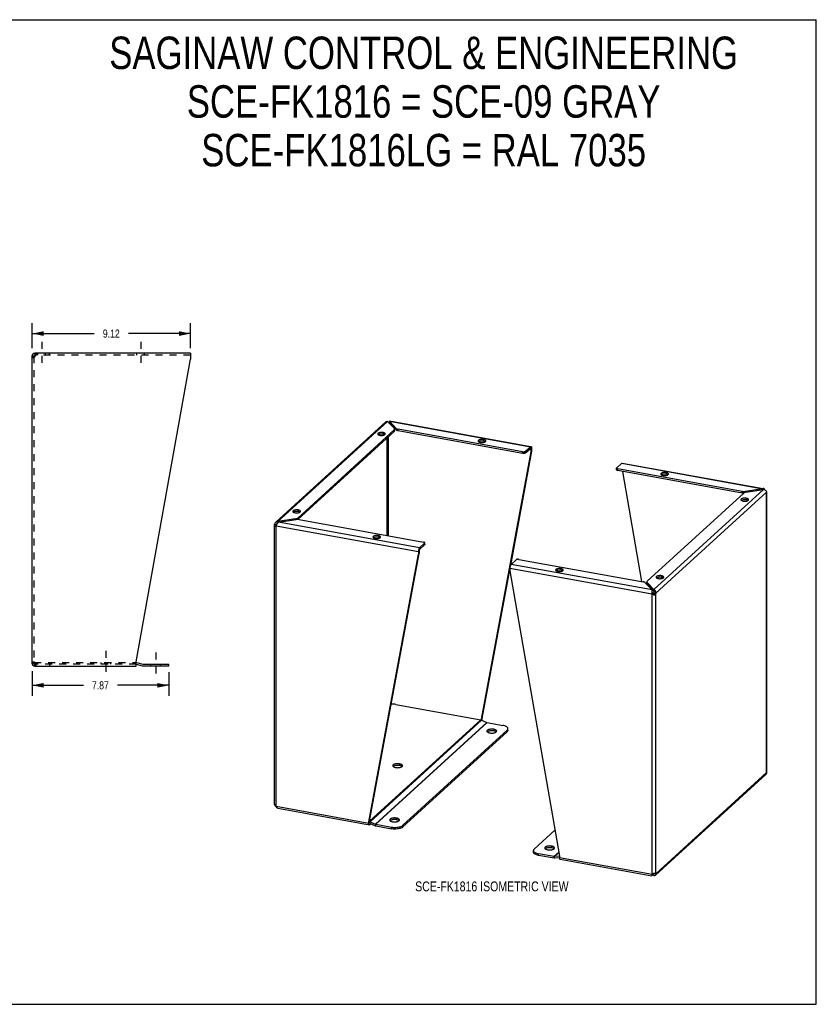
# Model space of a CAD drawing. Header units: inches. Extents: x 0 to 73.3, y 0 to 56.7.
# Tile 2 of 2: x 27.5 to 73.3, y 0 to 56.7. Entities that reach past the tile are written whole.
import ezdxf

# ---------------------------------------------------------------- set-up
doc = ezdxf.new("R2010")
doc.units = ezdxf.units.IN
doc.header["$LTSCALE"] = 4.033333
doc.header["$MEASUREMENT"] = 0
doc.linetypes.add('DASHED', pattern=[0.2, 0.1, -0.1])
doc.linetypes.add('HIDDEN', pattern=[0.2, 0.1, -0.1])
doc.layers.get('0').update_dxf_attribs({"linetype": 'CONTINUOUS'})
doc.layers.add('DEFAULT_2', color=8, linetype='HIDDEN')
doc.layers.add('DIMENSIONS', color=7, linetype='CONTINUOUS')
doc.styles.get("Standard").update_dxf_attribs({"font": 'txt', "width": 0.8})
doc.dimstyles.new('DIMSTYLE_1', dxfattribs={"dimtxt": 0.466667, "dimasz": 0.666667, "dimexe": 0.09, "dimexo": 0.07, "dimgap": 0.035, "dimtad": 0, "dimtih": 1, "dimtoh": 1, "dimzin": 4, "dimdsep": 46, "dimtxsty": 'Standard', "dimblk": '_FILLED', "dimblk1": '_FILLED', "dimblk2": '_FILLED', "dimcen": 0.09, "dimadec": 0, "dimazin": 0, "dimtfac": 1, "dimtofl": 0, "dimtmove": 0, "dimatfit": 3, "dimldrblk": '_FILLED', "dimfxl": 1, "dimtolj": 1, "dimtzin": 4, "dimarcsym": 0})

# ---------------------------------------------------------------- blocks, each defined once
blk = doc.blocks.new('_FILLED')
at = {"color": 0, "linetype": 'ByBlock'}
blk.add_solid([(0, 0), (-1, 0.2), (-1, -0.2)], dxfattribs=at)
blk = doc.blocks.new('*D3')
at = {"layer": 'DIMENSIONS', "color": 2, "linetype": 'Continuous'}
for p, q in [((28.219, 37.768), (28.219, 39.202)), ((37.342, 37.768), (37.342, 39.202)), ((28.219, 38.602), (31.8, 38.602)), ((37.342, 38.602), (33.76, 38.602))]:
    blk.add_line(p, q, dxfattribs=at)
at = {"layer": 'DIMENSIONS', "color": 2, "linetype": 'Continuous', "xscale": 0.6666666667, "yscale": 0.6666666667, "zscale": 0.6666666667, "rotation": 180}
blk.add_blockref('_FILLED', (28.219, 38.602), dxfattribs=at)
at = {"layer": 'DIMENSIONS', "color": 2, "linetype": 'Continuous', "xscale": 0.6666666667, "yscale": 0.6666666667, "zscale": 0.6666666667}
blk.add_blockref('_FILLED', (37.342, 38.602), dxfattribs=at)
at = {"layer": 'DIMENSIONS', "color": 2, "linetype": 'Continuous', "insert": (32.78, 38.836), "char_height": 0.4667, "width": 1.49333, "attachment_point": 2, "line_spacing_factor": 0.9}
blk.add_mtext('9.12', dxfattribs=at)
blk = doc.blocks.new('*D4')
at = {"layer": 'DIMENSIONS', "color": 2, "linetype": 'Continuous'}
for p, q in [((28.219, 19.168), (28.219, 17.759)), ((36.087, 19.108), (36.087, 17.759)), ((28.219, 18.359), (31.173, 18.359)), ((36.087, 18.359), (33.133, 18.359))]:
    blk.add_line(p, q, dxfattribs=at)
at = {"layer": 'DIMENSIONS', "color": 2, "linetype": 'Continuous', "xscale": 0.6666666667, "yscale": 0.6666666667, "zscale": 0.6666666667, "rotation": 180}
blk.add_blockref('_FILLED', (28.219, 18.359), dxfattribs=at)
at = {"layer": 'DIMENSIONS', "color": 2, "linetype": 'Continuous', "xscale": 0.6666666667, "yscale": 0.6666666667, "zscale": 0.6666666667}
blk.add_blockref('_FILLED', (36.087, 18.359), dxfattribs=at)
at = {"layer": 'DIMENSIONS', "color": 2, "linetype": 'Continuous', "insert": (32.153, 18.592), "char_height": 0.4667, "width": 1.49333, "attachment_point": 2, "line_spacing_factor": 0.9}
blk.add_mtext('7.87', dxfattribs=at)

msp = doc.modelspace()

# ---------------------------------------------------------------- linework, layer by layer
at = {"color": 7, "linetype": 'Continuous'}
for p, q in [((0, 56.667), (73.333, 56.667)), ((73.333, 0), (73.333, 56.667)), ((28.385, 37.468), (28.385, 37.364)), ((28.219, 37.302), (28.323, 37.302)), ((28.404, 37.364), (28.385, 37.364)), ((48.755, 33.478), (48.753, 33.474)), ((48.775, 33.561), (48.775, 33.466)), ((49.165, 33.053), (48.775, 33.466)), ((48.808, 33.431), (48.777, 33.437)), ((49.06, 32.969), (43.515, 27.904)), ((48.41, 32.908), (48.41, 32.813)), ((49.06, 32.969), (49.06, 33.064)), ((49.079, 33.005), (49.079, 33.064)), ((49.165, 33.053), (49.165, 33.148)), ((49.281, 33.004), (49.281, 33.099)), ((56.435, 31.708), (49.281, 33.004)), ((48.193, 32.804), (48.164, 32.794)), ((48.226, 32.812), (48.193, 32.804)), ((48.506, 32.779), (48.498, 32.784)), ((48.648, 26.98), (48.648, 32.593)), ((48.731, 26.965), (48.731, 32.669)), ((53.973, 32.397), (53.945, 32.387)), ((54.006, 32.405), (53.973, 32.397)), ((54.191, 32.502), (54.191, 32.407)), ((54.286, 32.373), (54.279, 32.378)), ((56.913, 31.804), (54.06, 16.415)), ((56.435, 31.708), (56.435, 31.803)), ((56.6, 31.734), (56.888, 31.997)), ((56.6, 31.734), (56.6, 31.829)), ((56.913, 31.963), (56.861, 31.973)), ((56.888, 31.997), (56.888, 32.092)), ((56.913, 31.963), (56.956, 32.002)), ((56.913, 31.974), (56.913, 31.963)), ((56.913, 31.963), (56.913, 31.804)), ((56.956, 31.843), (56.913, 31.804)), ((61.845, 30.761), (61.845, 30.856)), ((61.919, 30.715), (61.919, 30.81)), ((69.073, 29.419), (61.919, 30.715)), ((63.303, 24.326), (62.202, 30.664)), ((64.479, 30.495), (64.45, 30.485)), ((64.512, 30.503), (64.479, 30.495)), ((64.697, 30.599), (64.697, 30.504)), ((64.792, 30.47), (64.785, 30.475)), ((69.073, 29.419), (69.073, 29.514)), ((69.241, 29.464), (69.241, 29.513)), ((70.257, 29.671), (70.257, 29.624)), ((69.09, 29.02), (69.061, 29.009)), ((69.1, 29.415), (69.073, 29.419)), ((69.123, 29.028), (69.09, 29.02)), ((69.308, 29.124), (69.308, 29.029)), ((69.403, 28.995), (69.396, 29)), ((43.312, 28.345), (43.283, 28.335)), ((43.345, 28.353), (43.312, 28.345)), ((43.53, 28.449), (43.53, 28.354)), ((42.364, 27.781), (42.364, 27.712)), ((43.379, 27.892), (43.379, 27.939)), ((43.502, 27.904), (43.502, 27.986)), ((43.625, 28.32), (43.617, 28.325)), ((42.181, 27.628), (42.276, 27.611)), ((42.231, 27.524), (42.215, 27.517)), ((42.273, 27.595), (42.276, 27.611)), ((42.311, 27.642), (42.276, 27.611)), ((47.923, 26.87), (47.894, 26.86)), ((47.956, 26.878), (47.923, 26.87)), ((48.141, 26.974), (48.141, 26.879)), ((48.236, 26.845), (48.229, 26.85)), ((50.49, 26.095), (50.448, 26.057)), ((50.49, 26.095), (50.49, 25.936)), ((50.804, 26.439), (50.515, 26.176)), ((50.515, 26.176), (50.515, 26.271)), ((50.804, 26.439), (50.804, 26.534)), ((50.814, 26.46), (50.814, 26.534)), ((47.637, 10.548), (50.49, 25.936)), ((50.448, 25.898), (50.49, 25.936)), ((58.429, 24.968), (58.4, 24.957)), ((58.462, 24.976), (58.429, 24.968)), ((58.646, 25.072), (58.646, 24.977)), ((58.742, 24.943), (58.734, 24.948)), ((64.209, 24.561), (64.181, 24.551)), ((64.242, 24.569), (64.209, 24.561)), ((64.427, 24.665), (64.427, 24.57)), ((64.522, 24.536), (64.515, 24.541)), ((63.581, 24.215), (63.581, 24.278)), ((63.595, 24.183), (63.595, 24.278)), ((63.985, 23.77), (63.595, 24.183)), ((63.884, 23.85), (63.884, 23.797)), ((63.985, 23.865), (63.985, 23.77)), ((63.886, 23.623), (63.929, 23.662)), ((63.971, 23.595), (63.96, 23.61)), ((63.976, 23.587), (63.971, 23.595)), ((63.984, 23.6), (63.976, 23.586)), ((63.984, 23.578), (63.976, 23.587)), ((64.014, 23.547), (63.984, 23.578)), ((64.003, 23.644), (63.997, 23.629)), ((64.011, 23.675), (64.106, 23.657)), ((28.323, 19.635), (28.219, 19.635)), ((28.345, 19.587), (28.345, 19.66)), ((28.385, 19.572), (28.404, 19.572)), ((28.385, 19.468), (28.385, 19.572)), ((34.219, 19.567), (34.558, 19.476)), ((34.601, 19.471), (36.087, 19.471)), ((36.087, 19.471), (36.087, 19.575)), ((48.893, 17.276), (48.885, 17.277)), ((54.102, 16.454), (54.06, 16.415)), ((54.06, 16.415), (54.06, 16.365)), ((54.079, 16.357), (54.102, 16.379)), ((49.556, 10.207), (55.555, 15.688)), ((54.429, 15.687), (54.411, 15.674)), ((54.781, 15.826), (54.781, 15.731)), ((54.922, 15.674), (54.921, 15.675)), ((55.555, 15.688), (55.555, 15.783)), ((55.598, 15.771), (55.598, 15.866)), ((49.013, 13.699), (48.995, 13.686)), ((49.365, 13.838), (49.365, 13.743)), ((49.507, 13.686), (49.506, 13.687)), ((42.189, 11.487), (42.181, 11.488)), ((47.595, 10.509), (47.637, 10.548)), ((47.637, 10.472), (47.595, 10.434)), ((47.637, 10.472), (47.637, 10.548)), ((47.637, 10.462), (47.637, 10.472)), ((47.642, 10.443), (47.661, 10.51)), ((47.644, 10.419), (47.955, 10.28)), ((47.662, 10.411), (47.662, 10.344)), ((47.955, 10.28), (47.98, 10.367)), ((47.995, 10.267), (47.995, 10.362)), ((47.995, 10.267), (48.896, 10.104)), ((48.836, 10.578), (48.818, 10.565)), ((49.188, 10.717), (49.188, 10.622)), ((49.33, 10.565), (49.329, 10.566)), ((49.556, 10.207), (49.556, 10.302)), ((48.896, 10.104), (48.896, 10.199)), ((58.107, 9.101), (58.107, 9.006)), ((57.061, 8.758), (57.061, 8.853)), ((57.358, 8.572), (57.358, 8.667)), ((58.259, 8.409), (57.358, 8.572)), ((57.755, 8.963), (57.737, 8.949)), ((58.248, 8.949), (58.247, 8.95)), ((58.259, 8.409), (58.259, 8.504)), ((58.298, 8.407), (58.273, 8.503)), ((58.559, 8.429), (58.298, 8.407)), ((63.884, 7.406), (63.884, 7.458)), ((63.973, 7.529), (63.985, 7.517)), ((64.008, 7.538), (63.985, 7.517)), ((63.985, 7.422), (63.985, 7.517)), ((64.004, 7.551), (64.007, 7.545)), ((64.007, 7.545), (64.013, 7.529)), ((64.106, 7.518), (64.011, 7.535)), ((0, 0), (73.333, 0))]:
    msp.add_line(p, q, dxfattribs=at)
at = {"color": 2, "linetype": 'DASHED'}
for p, q in [((28.781, 38.135), (28.781, 36.697)), ((34.469, 38.135), (34.469, 36.697)), ((32.47, 20.343), (32.47, 18.905)), ((35.337, 20.241), (35.337, 18.804))]:
    msp.add_line(p, q, dxfattribs=at)
at = {"color": 3, "linetype": 'Continuous'}
for p, q in [((37.342, 37.468), (28.385, 37.468)), ((37.342, 37.468), (37.342, 37.128)), ((28.219, 19.635), (28.219, 37.302)), ((28.284, 37.233), (28.267, 37.219)), ((28.302, 37.247), (28.284, 37.233)), ((28.363, 37.288), (28.342, 37.274)), ((28.385, 37.302), (28.363, 37.288)), ((28.385, 37.302), (28.393, 37.328)), ((34.219, 19.717), (37.342, 37.128)), ((42.252, 27.751), (48.579, 33.531)), ((42.364, 27.781), (48.674, 33.546)), ((48.674, 33.546), (49.064, 33.133)), ((48.745, 33.47), (48.753, 33.474)), ((48.775, 33.561), (48.779, 33.57)), ((49.165, 33.148), (48.775, 33.561)), ((48.775, 33.561), (56.888, 32.092)), ((48.785, 33.577), (56.891, 32.109)), ((49.06, 33.064), (43.502, 27.986)), ((56.435, 31.803), (49.281, 33.099)), ((48.125, 32.788), (48.145, 32.775)), ((48.417, 32.747), (48.45, 32.755)), ((48.45, 32.755), (48.479, 32.765)), ((53.905, 32.381), (53.925, 32.368)), ((54.198, 32.34), (54.23, 32.348)), ((54.23, 32.348), (54.259, 32.358)), ((56.956, 31.843), (55.735, 25.261)), ((56.6, 31.829), (56.888, 32.092)), ((56.955, 32.025), (56.956, 32.002)), ((56.956, 32.002), (56.956, 31.843)), ((61.856, 30.877), (62.144, 31.14)), ((69.073, 29.514), (61.919, 30.81)), ((62.144, 31.14), (70.257, 29.671)), ((62.174, 31.152), (70.286, 29.683)), ((64.411, 30.479), (64.431, 30.465)), ((64.704, 30.438), (64.736, 30.446)), ((64.736, 30.446), (64.765, 30.456)), ((70.295, 29.63), (63.985, 23.865)), ((64.106, 23.657), (70.478, 29.479)), ((70.257, 29.671), (69.241, 29.513)), ((69.28, 29.472), (70.295, 29.63)), ((70.478, 13.339), (70.478, 29.479)), ((70.486, 29.475), (70.478, 29.479)), ((63.6, 24.347), (69.158, 29.424)), ((69.022, 29.004), (69.042, 28.99)), ((69.315, 28.963), (69.347, 28.971)), ((69.347, 28.971), (69.376, 28.981)), ((70.48, 29.46), (70.482, 29.455)), ((70.493, 13.407), (70.493, 29.466)), ((43.379, 27.939), (42.364, 27.781)), ((42.403, 27.74), (43.418, 27.898)), ((43.244, 28.329), (43.264, 28.316)), ((43.536, 28.288), (43.569, 28.296)), ((43.569, 28.296), (43.598, 28.306)), ((43.586, 27.897), (50.74, 26.601)), ((42.167, 11.501), (42.167, 27.501)), ((42.228, 27.523), (42.198, 27.51)), ((42.265, 11.399), (42.265, 27.538)), ((42.265, 27.538), (50.448, 26.057)), ((50.515, 26.271), (42.403, 27.74)), ((47.855, 26.854), (47.875, 26.841)), ((48.148, 26.813), (48.18, 26.821)), ((48.18, 26.821), (48.209, 26.831)), ((50.804, 26.534), (50.515, 26.271)), ((47.595, 10.509), (50.448, 25.898)), ((50.448, 26.057), (50.448, 25.898)), ((56.06, 25.582), (55.772, 25.319)), ((56.225, 25.608), (63.379, 24.312)), ((55.704, 25.092), (54.102, 16.454)), ((55.704, 25.105), (55.704, 24.946)), ((55.704, 25.105), (63.886, 23.623)), ((55.704, 24.946), (58.557, 8.524)), ((63.884, 23.85), (55.772, 25.319)), ((58.361, 24.952), (58.381, 24.938)), ((58.653, 24.911), (58.686, 24.919)), ((58.686, 24.919), (58.715, 24.929)), ((64.141, 24.545), (64.161, 24.532)), ((64.434, 24.504), (64.467, 24.512)), ((64.467, 24.512), (64.495, 24.522)), ((63.495, 24.263), (63.884, 23.85)), ((63.985, 23.865), (63.595, 24.278)), ((63.872, 23.779), (63.871, 23.755)), ((63.886, 7.483), (63.886, 23.623)), ((63.907, 23.607), (63.886, 23.623)), ((63.928, 23.593), (63.907, 23.607)), ((63.95, 23.58), (63.928, 23.593)), ((64.033, 23.563), (64.014, 23.547)), ((64.106, 7.518), (64.106, 23.657)), ((28.267, 19.717), (28.284, 19.703)), ((28.284, 19.703), (28.302, 19.689)), ((28.342, 19.662), (28.363, 19.648)), ((28.363, 19.648), (28.385, 19.635)), ((28.393, 19.608), (28.385, 19.635)), ((28.385, 19.468), (34.219, 19.468)), ((34.219, 19.468), (34.219, 19.717)), ((34.236, 19.67), (34.585, 19.577)), ((34.601, 19.575), (36.087, 19.575)), ((49.143, 17.259), (54.028, 16.375)), ((54.102, 16.454), (54.102, 16.379)), ((47.637, 10.536), (54.028, 16.375)), ((47.661, 10.51), (54.067, 16.362)), ((47.98, 10.367), (54.386, 16.219)), ((47.995, 10.362), (54.401, 16.215)), ((54.067, 16.362), (54.386, 16.219)), ((54.102, 16.379), (54.101, 16.354)), ((54.101, 16.354), (54.101, 16.347)), ((54.401, 16.215), (55.302, 16.051)), ((49.556, 10.302), (55.555, 15.783)), ((64.081, 7.436), (70.424, 13.231)), ((64.106, 7.518), (70.478, 13.339)), ((42.181, 11.488), (42.186, 11.467)), ((42.198, 11.471), (42.212, 11.452)), ((42.265, 11.399), (47.595, 10.434)), ((42.353, 11.288), (47.633, 10.332)), ((47.595, 10.434), (47.595, 10.509)), ((47.661, 10.51), (47.98, 10.367)), ((47.712, 10.389), (47.662, 10.344)), ((47.995, 10.362), (48.896, 10.199)), ((58.296, 10.024), (57.104, 8.935)), ((58.259, 8.504), (57.358, 8.667)), ((58.519, 8.742), (58.259, 8.504)), ((58.521, 8.729), (58.273, 8.503)), ((58.557, 8.527), (58.273, 8.503)), ((58.557, 8.524), (58.557, 8.449)), ((58.557, 8.449), (63.886, 7.483)), ((58.595, 8.347), (63.875, 7.39)), ((63.886, 7.483), (63.88, 7.462)), ((63.886, 7.483), (63.907, 7.493)), ((63.914, 7.497), (63.985, 7.422)), ((63.95, 7.515), (63.971, 7.528)), ((63.971, 7.528), (63.993, 7.542)), ((63.993, 7.542), (64.014, 7.557)), ((64.014, 7.557), (64.033, 7.548)), ((64.033, 7.548), (64.052, 7.541)), ((64.052, 7.541), (64.083, 7.528))]:
    msp.add_line(p, q, dxfattribs=at)
for points in [[(28.393, 37.328), (28.4, 37.353), (28.408, 37.377), (28.416, 37.399), (28.423, 37.419)], [(28.423, 37.419), (28.431, 37.436), (28.438, 37.45), (28.446, 37.46)], [(28.446, 37.46), (28.454, 37.466), (28.461, 37.468)], [(28.267, 37.219), (28.253, 37.233), (28.241, 37.247), (28.231, 37.26), (28.224, 37.274), (28.22, 37.288), (28.219, 37.302)], [(28.342, 37.274), (28.321, 37.26), (28.302, 37.247)], [(48.579, 33.531), (48.582, 33.535), (48.597, 33.544), (48.615, 33.55), (48.634, 33.552), (48.654, 33.551), (48.674, 33.546)], [(48.779, 33.57), (48.782, 33.575), (48.785, 33.577)], [(48.41, 32.908), (48.374, 32.913), (48.337, 32.916), (48.299, 32.915), (48.261, 32.913), (48.226, 32.907), (48.193, 32.899), (48.164, 32.889), (48.14, 32.877), (48.122, 32.863), (48.109, 32.849), (48.103, 32.833), (48.103, 32.827)], [(48.54, 32.827), (48.539, 32.836), (48.532, 32.852), (48.518, 32.866), (48.498, 32.879), (48.473, 32.891), (48.444, 32.901), (48.41, 32.908)], [(49.06, 33.064), (49.07, 33.075), (49.076, 33.086), (49.079, 33.098), (49.079, 33.1)], [(49.079, 33.1), (49.078, 33.11), (49.073, 33.121), (49.064, 33.133)], [(49.165, 33.148), (49.177, 33.138), (49.192, 33.128), (49.211, 33.119), (49.232, 33.111), (49.255, 33.104), (49.281, 33.099)], [(48.103, 32.827), (48.104, 32.818), (48.111, 32.803), (48.125, 32.788)], [(48.145, 32.775), (48.169, 32.763), (48.199, 32.753), (48.232, 32.746)], [(48.232, 32.746), (48.269, 32.741), (48.306, 32.738), (48.344, 32.739), (48.382, 32.741), (48.417, 32.747)], [(48.479, 32.765), (48.503, 32.777), (48.521, 32.791)], [(48.521, 32.791), (48.534, 32.805), (48.54, 32.821), (48.54, 32.827)], [(54.191, 32.502), (54.154, 32.507), (54.117, 32.509), (54.079, 32.509), (54.042, 32.506), (54.006, 32.5), (53.973, 32.492), (53.945, 32.482), (53.921, 32.47), (53.902, 32.456), (53.89, 32.442), (53.884, 32.426), (53.883, 32.42)], [(53.883, 32.42), (53.884, 32.411), (53.892, 32.396), (53.905, 32.381)], [(53.925, 32.368), (53.95, 32.356), (53.979, 32.347), (54.013, 32.339)], [(54.013, 32.339), (54.05, 32.334), (54.087, 32.331), (54.125, 32.332), (54.162, 32.335), (54.198, 32.34)], [(54.321, 32.42), (54.319, 32.43), (54.312, 32.445), (54.299, 32.459), (54.279, 32.473), (54.254, 32.484), (54.225, 32.494), (54.191, 32.502)], [(54.259, 32.358), (54.283, 32.37), (54.302, 32.384)], [(54.302, 32.384), (54.314, 32.399), (54.32, 32.414), (54.321, 32.42)], [(56.435, 31.803), (56.458, 31.8), (56.482, 31.799), (56.507, 31.799), (56.53, 31.802), (56.552, 31.807), (56.571, 31.813), (56.587, 31.82), (56.6, 31.829)], [(56.888, 32.092), (56.899, 32.1), (56.909, 32.104), (56.917, 32.104)], [(56.917, 32.104), (56.919, 32.104), (56.928, 32.099), (56.936, 32.091), (56.943, 32.079), (56.948, 32.064), (56.952, 32.046), (56.955, 32.025)], [(61.856, 30.877), (61.848, 30.867), (61.845, 30.858), (61.845, 30.856)], [(61.845, 30.856), (61.847, 30.848), (61.853, 30.838), (61.864, 30.829), (61.879, 30.821), (61.897, 30.815), (61.919, 30.81)], [(62.144, 31.14), (62.155, 31.148), (62.165, 31.152), (62.174, 31.152)], [(64.697, 30.599), (64.66, 30.604), (64.623, 30.607), (64.585, 30.606), (64.547, 30.603), (64.512, 30.598), (64.479, 30.59), (64.45, 30.58), (64.426, 30.568), (64.408, 30.554), (64.395, 30.539), (64.39, 30.524), (64.389, 30.518)], [(64.389, 30.518), (64.39, 30.508), (64.397, 30.493), (64.411, 30.479)], [(64.431, 30.465), (64.456, 30.454), (64.485, 30.444), (64.519, 30.436)], [(64.519, 30.436), (64.555, 30.431), (64.592, 30.429), (64.631, 30.429), (64.668, 30.432), (64.704, 30.438)], [(64.826, 30.518), (64.825, 30.527), (64.818, 30.542), (64.804, 30.557), (64.785, 30.57), (64.76, 30.582), (64.73, 30.591), (64.697, 30.599)], [(64.765, 30.456), (64.789, 30.468), (64.807, 30.482)], [(64.807, 30.482), (64.82, 30.496), (64.826, 30.512), (64.826, 30.518)], [(69.073, 29.514), (69.1, 29.51), (69.128, 29.508), (69.157, 29.507), (69.185, 29.507), (69.214, 29.509), (69.241, 29.513)], [(69.28, 29.472), (69.254, 29.467), (69.229, 29.46), (69.207, 29.453), (69.188, 29.444), (69.171, 29.435), (69.158, 29.424)], [(70.306, 29.679), (70.292, 29.68), (70.274, 29.678), (70.257, 29.671)], [(70.295, 29.63), (70.322, 29.627), (70.349, 29.62), (70.374, 29.61), (70.397, 29.596), (70.418, 29.58), (70.437, 29.562), (70.453, 29.542), (70.465, 29.522), (70.473, 29.5), (70.478, 29.479)], [(70.324, 29.673), (70.308, 29.679), (70.306, 29.679)], [(70.353, 29.651), (70.339, 29.664), (70.324, 29.673)], [(70.381, 29.606), (70.377, 29.615), (70.366, 29.634), (70.353, 29.651)], [(70.493, 29.466), (70.493, 29.467), (70.491, 29.471), (70.486, 29.475)], [(69.308, 29.124), (69.271, 29.129), (69.234, 29.131), (69.196, 29.131), (69.158, 29.128), (69.123, 29.123), (69.09, 29.115), (69.061, 29.104), (69.037, 29.092), (69.019, 29.079), (69.007, 29.064), (69.001, 29.049), (69, 29.043)], [(69, 29.043), (69.001, 29.033), (69.009, 29.018), (69.022, 29.004)], [(69.042, 28.99), (69.067, 28.979), (69.096, 28.969), (69.13, 28.961)], [(69.13, 28.961), (69.166, 28.956), (69.204, 28.954), (69.242, 28.954), (69.279, 28.957), (69.315, 28.963)], [(69.437, 29.043), (69.436, 29.052), (69.429, 29.067), (69.415, 29.082), (69.396, 29.095), (69.371, 29.107), (69.342, 29.116), (69.308, 29.124)], [(69.376, 28.981), (69.4, 28.993), (69.419, 29.007)], [(69.419, 29.007), (69.431, 29.021), (69.437, 29.036), (69.437, 29.043)], [(43.53, 28.449), (43.493, 28.454), (43.456, 28.457), (43.418, 28.457), (43.38, 28.454), (43.345, 28.448), (43.312, 28.44), (43.283, 28.43), (43.259, 28.418), (43.241, 28.404), (43.228, 28.39), (43.222, 28.374), (43.222, 28.368)], [(43.222, 28.368), (43.223, 28.359), (43.23, 28.344), (43.244, 28.329)], [(43.659, 28.368), (43.658, 28.377), (43.651, 28.393), (43.637, 28.407), (43.617, 28.42), (43.593, 28.432), (43.563, 28.442), (43.53, 28.449)], [(43.64, 28.332), (43.653, 28.347), (43.659, 28.362), (43.659, 28.368)], [(42.364, 27.781), (42.337, 27.78), (42.311, 27.776), (42.286, 27.768), (42.262, 27.756), (42.241, 27.741), (42.235, 27.737)], [(43.264, 28.316), (43.289, 28.304), (43.318, 28.295), (43.352, 28.287)], [(43.352, 28.287), (43.388, 28.282), (43.425, 28.279), (43.463, 28.28), (43.501, 28.283), (43.536, 28.288)], [(43.379, 27.939), (43.406, 27.944), (43.43, 27.95), (43.452, 27.958), (43.472, 27.966), (43.488, 27.976), (43.502, 27.986)], [(43.586, 27.897), (43.559, 27.901), (43.531, 27.903), (43.503, 27.904), (43.474, 27.904), (43.446, 27.902), (43.418, 27.898)], [(43.598, 28.306), (43.622, 28.318), (43.64, 28.332)], [(42.167, 27.56), (42.167, 27.564), (42.169, 27.586), (42.173, 27.607), (42.181, 27.628)], [(42.178, 27.501), (42.171, 27.522), (42.167, 27.543), (42.167, 27.56)], [(42.198, 27.51), (42.187, 27.505), (42.178, 27.501)], [(42.235, 27.737), (42.222, 27.723), (42.207, 27.702), (42.195, 27.679), (42.186, 27.654), (42.181, 27.628)], [(42.265, 27.538), (42.246, 27.53), (42.228, 27.523)], [(42.265, 27.538), (42.273, 27.562), (42.283, 27.586)], [(42.283, 27.586), (42.294, 27.61), (42.306, 27.635), (42.32, 27.658), (42.335, 27.679), (42.351, 27.699), (42.368, 27.716), (42.385, 27.729), (42.403, 27.74)], [(48.141, 26.974), (48.104, 26.979), (48.067, 26.982), (48.029, 26.982), (47.991, 26.979), (47.956, 26.973), (47.923, 26.965), (47.894, 26.955), (47.87, 26.943), (47.852, 26.929), (47.839, 26.915), (47.834, 26.899), (47.833, 26.893)], [(47.833, 26.893), (47.834, 26.884), (47.841, 26.869), (47.855, 26.854)], [(47.875, 26.841), (47.9, 26.829), (47.929, 26.819), (47.963, 26.812)], [(47.963, 26.812), (47.999, 26.807), (48.036, 26.804), (48.075, 26.805), (48.112, 26.808), (48.148, 26.813)], [(48.27, 26.893), (48.269, 26.902), (48.262, 26.918), (48.248, 26.932), (48.229, 26.945), (48.204, 26.957), (48.174, 26.967), (48.141, 26.974)], [(48.209, 26.831), (48.233, 26.843), (48.251, 26.857)], [(48.251, 26.857), (48.264, 26.872), (48.27, 26.887), (48.27, 26.893)], [(50.455, 26.132), (50.451, 26.107), (50.449, 26.082), (50.448, 26.057)], [(50.485, 26.226), (50.476, 26.205), (50.468, 26.182), (50.461, 26.158), (50.455, 26.132)], [(50.515, 26.271), (50.505, 26.259), (50.494, 26.244), (50.485, 26.226)], [(50.806, 26.573), (50.795, 26.582), (50.78, 26.59), (50.762, 26.596), (50.74, 26.601)], [(50.804, 26.534), (50.811, 26.544), (50.814, 26.553), (50.814, 26.555)], [(50.814, 26.555), (50.813, 26.563), (50.806, 26.573)], [(56.225, 25.608), (56.201, 25.611), (56.177, 25.612), (56.153, 25.611), (56.129, 25.609), (56.107, 25.604), (56.088, 25.598), (56.072, 25.591), (56.06, 25.582)], [(55.772, 25.319), (55.761, 25.307), (55.751, 25.292), (55.741, 25.274), (55.732, 25.253), (55.724, 25.23), (55.717, 25.206), (55.711, 25.181), (55.707, 25.155), (55.705, 25.13), (55.704, 25.105)], [(58.646, 25.072), (58.61, 25.077), (58.573, 25.079), (58.535, 25.079), (58.497, 25.076), (58.462, 25.071), (58.429, 25.063), (58.4, 25.052), (58.376, 25.04), (58.358, 25.027), (58.345, 25.012), (58.339, 24.997), (58.339, 24.991)], [(58.339, 24.991), (58.34, 24.981), (58.347, 24.966), (58.361, 24.952)], [(58.381, 24.938), (58.405, 24.927), (58.435, 24.917), (58.468, 24.909)], [(58.776, 24.991), (58.775, 25), (58.768, 25.015), (58.754, 25.03), (58.734, 25.043), (58.709, 25.055), (58.68, 25.064), (58.646, 25.072)], [(58.715, 24.929), (58.739, 24.941), (58.757, 24.954)], [(58.757, 24.954), (58.77, 24.969), (58.776, 24.984), (58.776, 24.991)], [(58.468, 24.909), (58.505, 24.904), (58.542, 24.902), (58.58, 24.902), (58.618, 24.905), (58.653, 24.911)], [(64.427, 24.665), (64.39, 24.67), (64.353, 24.673), (64.315, 24.672), (64.278, 24.669), (64.242, 24.664), (64.209, 24.656), (64.181, 24.646), (64.157, 24.634), (64.138, 24.62), (64.126, 24.605), (64.12, 24.59), (64.119, 24.584)], [(64.119, 24.584), (64.12, 24.575), (64.128, 24.559), (64.141, 24.545)], [(64.161, 24.532), (64.186, 24.52), (64.215, 24.51), (64.249, 24.503)], [(64.249, 24.503), (64.286, 24.497), (64.323, 24.495), (64.361, 24.495), (64.398, 24.498), (64.434, 24.504)], [(64.557, 24.584), (64.555, 24.593), (64.548, 24.608), (64.535, 24.623), (64.515, 24.636), (64.49, 24.648), (64.461, 24.657), (64.427, 24.665)], [(64.495, 24.522), (64.519, 24.534), (64.538, 24.548)], [(64.538, 24.548), (64.55, 24.562), (64.556, 24.578), (64.557, 24.584)], [(63.495, 24.263), (63.482, 24.273), (63.467, 24.283), (63.449, 24.292), (63.428, 24.3), (63.404, 24.307), (63.379, 24.312)], [(63.6, 24.347), (63.59, 24.336), (63.583, 24.324), (63.581, 24.313), (63.581, 24.31)], [(63.581, 24.31), (63.582, 24.301), (63.587, 24.29), (63.595, 24.278)], [(63.884, 23.85), (63.881, 23.837), (63.877, 23.821), (63.874, 23.801), (63.872, 23.779)], [(64.106, 23.657), (64.107, 23.684), (64.105, 23.711), (64.099, 23.738), (64.089, 23.763), (64.077, 23.787), (64.062, 23.809), (64.045, 23.828), (64.026, 23.844), (64.006, 23.856), (63.985, 23.865)], [(63.871, 23.755), (63.871, 23.729), (63.873, 23.703), (63.876, 23.676)], [(63.876, 23.676), (63.88, 23.649), (63.886, 23.623)], [(64.014, 23.547), (63.993, 23.556), (63.971, 23.567), (63.95, 23.58)], [(64.106, 23.657), (64.096, 23.637), (64.083, 23.617), (64.069, 23.598), (64.052, 23.58), (64.033, 23.563)], [(28.219, 19.635), (28.22, 19.648), (28.224, 19.662), (28.231, 19.676), (28.241, 19.689), (28.253, 19.703), (28.267, 19.717)], [(28.302, 19.689), (28.321, 19.676), (28.342, 19.662)], [(28.423, 19.517), (28.416, 19.537), (28.408, 19.559), (28.4, 19.583), (28.393, 19.608)], [(28.446, 19.476), (28.438, 19.486), (28.431, 19.5), (28.423, 19.517)], [(28.461, 19.468), (28.454, 19.47), (28.446, 19.476)], [(49.143, 17.259), (49.081, 17.269), (49.017, 17.274), (48.952, 17.277), (48.887, 17.276), (48.884, 17.276)], [(54.028, 16.375), (54.034, 16.373), (54.041, 16.372), (54.048, 16.37), (54.054, 16.368), (54.061, 16.365), (54.067, 16.362)], [(54.386, 16.219), (54.388, 16.218), (54.391, 16.217), (54.393, 16.216), (54.396, 16.216), (54.398, 16.215), (54.401, 16.215)], [(55.598, 15.866), (55.596, 15.887), (55.585, 15.913), (55.565, 15.939), (55.538, 15.963), (55.503, 15.985), (55.461, 16.006), (55.413, 16.024), (55.36, 16.039), (55.302, 16.051)], [(54.781, 15.826), (54.743, 15.831), (54.704, 15.835), (54.664, 15.836), (54.624, 15.834), (54.585, 15.831), (54.547, 15.825), (54.512, 15.817), (54.48, 15.807), (54.452, 15.795), (54.429, 15.782), (54.41, 15.768), (54.396, 15.752), (54.388, 15.736), (54.385, 15.721)], [(54.385, 15.721), (54.389, 15.704), (54.398, 15.688), (54.412, 15.673), (54.431, 15.658), (54.456, 15.645), (54.484, 15.634), (54.517, 15.624), (54.552, 15.617)], [(54.552, 15.617), (54.59, 15.611), (54.629, 15.608), (54.669, 15.607), (54.709, 15.608), (54.748, 15.612), (54.786, 15.618), (54.821, 15.626), (54.853, 15.635), (54.881, 15.647), (54.905, 15.66), (54.924, 15.675), (54.937, 15.69), (54.945, 15.706), (54.948, 15.721)], [(54.948, 15.721), (54.945, 15.739), (54.936, 15.754), (54.921, 15.77), (54.902, 15.784), (54.877, 15.797), (54.849, 15.808), (54.817, 15.818), (54.781, 15.826)], [(55.555, 15.783), (55.578, 15.808), (55.592, 15.834), (55.598, 15.86), (55.598, 15.866)], [(49.365, 13.838), (49.327, 13.844), (49.288, 13.847), (49.248, 13.848), (49.208, 13.847), (49.169, 13.843), (49.132, 13.837), (49.097, 13.829), (49.065, 13.819), (49.037, 13.808), (49.013, 13.794), (48.994, 13.78), (48.98, 13.765), (48.972, 13.749), (48.97, 13.733)], [(48.97, 13.733), (48.973, 13.716), (48.982, 13.7), (48.996, 13.685), (49.016, 13.671), (49.04, 13.658), (49.069, 13.646), (49.101, 13.637), (49.137, 13.629)], [(49.137, 13.629), (49.175, 13.623), (49.214, 13.62), (49.254, 13.619), (49.294, 13.62), (49.333, 13.624), (49.37, 13.63), (49.405, 13.638), (49.437, 13.648), (49.465, 13.659), (49.489, 13.673), (49.508, 13.687), (49.522, 13.702), (49.53, 13.718), (49.532, 13.734)], [(49.532, 13.734), (49.529, 13.751), (49.52, 13.767), (49.506, 13.782), (49.486, 13.796), (49.462, 13.809), (49.433, 13.821), (49.401, 13.83), (49.365, 13.838)], [(70.478, 13.339), (70.473, 13.313), (70.465, 13.288), (70.453, 13.265), (70.437, 13.244), (70.424, 13.231)], [(70.478, 13.339), (70.486, 13.36), (70.491, 13.381), (70.493, 13.403), (70.493, 13.407)], [(42.167, 11.501), (42.167, 11.504), (42.171, 11.508), (42.178, 11.512)], [(42.181, 11.488), (42.173, 11.492), (42.169, 11.496), (42.167, 11.5), (42.167, 11.501)], [(42.178, 11.512), (42.187, 11.491), (42.198, 11.471)], [(42.186, 11.467), (42.195, 11.446), (42.207, 11.425)], [(42.207, 11.425), (42.222, 11.405), (42.241, 11.387), (42.262, 11.371), (42.279, 11.361)], [(42.212, 11.452), (42.228, 11.433), (42.246, 11.415), (42.265, 11.399)], [(42.353, 11.288), (42.351, 11.288), (42.335, 11.294), (42.32, 11.303), (42.306, 11.316), (42.294, 11.333), (42.283, 11.352), (42.273, 11.375), (42.265, 11.399)], [(47.633, 10.332), (47.631, 10.332), (47.622, 10.336), (47.614, 10.344), (47.607, 10.356), (47.602, 10.371), (47.598, 10.39), (47.595, 10.41), (47.595, 10.434)], [(47.662, 10.344), (47.651, 10.336), (47.641, 10.332), (47.633, 10.332)], [(47.637, 10.519), (47.642, 10.518), (47.648, 10.515), (47.655, 10.513), (47.661, 10.51)], [(47.98, 10.367), (47.982, 10.366), (47.985, 10.365), (47.987, 10.364), (47.99, 10.363), (47.992, 10.363), (47.995, 10.362)], [(49.188, 10.717), (49.15, 10.722), (49.111, 10.725), (49.071, 10.726), (49.031, 10.725), (48.992, 10.722), (48.955, 10.716), (48.92, 10.708), (48.888, 10.698), (48.86, 10.686), (48.836, 10.673), (48.817, 10.659), (48.803, 10.643), (48.795, 10.627), (48.793, 10.612)], [(48.793, 10.612), (48.796, 10.595), (48.805, 10.579), (48.819, 10.564), (48.839, 10.549), (48.863, 10.536), (48.892, 10.525), (48.924, 10.515), (48.96, 10.508)], [(48.896, 10.199), (48.958, 10.19), (49.021, 10.184), (49.086, 10.182), (49.151, 10.183), (49.216, 10.187), (49.278, 10.195), (49.338, 10.206), (49.393, 10.22), (49.443, 10.237), (49.488, 10.257), (49.525, 10.278), (49.556, 10.302)], [(48.96, 10.508), (48.998, 10.502), (49.037, 10.499), (49.077, 10.498), (49.117, 10.499), (49.156, 10.503), (49.193, 10.508), (49.228, 10.516), (49.26, 10.526), (49.288, 10.538), (49.312, 10.551), (49.331, 10.566), (49.345, 10.581), (49.353, 10.597), (49.355, 10.612)], [(49.355, 10.612), (49.352, 10.629), (49.343, 10.645), (49.329, 10.661), (49.309, 10.675), (49.285, 10.688), (49.256, 10.699), (49.224, 10.709), (49.188, 10.717)], [(58.107, 9.101), (58.069, 9.107), (58.03, 9.11), (57.99, 9.111), (57.95, 9.11), (57.911, 9.106), (57.873, 9.101), (57.838, 9.093), (57.807, 9.083), (57.778, 9.071), (57.755, 9.058), (57.736, 9.043), (57.722, 9.028), (57.714, 9.012), (57.711, 8.997)], [(58.274, 8.997), (58.271, 9.014), (58.262, 9.03), (58.247, 9.045), (58.228, 9.06), (58.203, 9.073), (58.175, 9.084), (58.143, 9.094), (58.107, 9.101)], [(57.104, 8.935), (57.081, 8.91), (57.067, 8.884), (57.061, 8.858), (57.061, 8.853)], [(57.061, 8.853), (57.064, 8.831), (57.075, 8.805), (57.094, 8.78)], [(57.094, 8.78), (57.122, 8.756), (57.156, 8.733), (57.198, 8.713), (57.246, 8.694), (57.299, 8.679), (57.358, 8.667)], [(57.711, 8.997), (57.715, 8.98), (57.724, 8.964), (57.738, 8.948), (57.758, 8.934), (57.782, 8.921), (57.811, 8.91), (57.843, 8.9), (57.878, 8.892)], [(57.878, 8.892), (57.916, 8.887), (57.955, 8.884), (57.995, 8.883), (58.035, 8.884), (58.075, 8.888), (58.112, 8.893), (58.147, 8.901), (58.179, 8.911), (58.207, 8.923), (58.231, 8.936), (58.25, 8.95), (58.263, 8.966), (58.271, 8.982), (58.274, 8.997)], [(58.273, 8.503), (58.271, 8.503), (58.269, 8.503), (58.266, 8.503), (58.264, 8.503), (58.261, 8.503), (58.259, 8.504)], [(58.557, 8.449), (58.558, 8.425), (58.56, 8.405), (58.564, 8.386), (58.57, 8.371), (58.577, 8.359), (58.585, 8.351), (58.594, 8.347), (58.595, 8.347)], [(63.88, 7.462), (63.876, 7.442), (63.873, 7.425), (63.871, 7.411), (63.871, 7.4)], [(63.871, 7.4), (63.872, 7.393), (63.874, 7.391), (63.875, 7.39)], [(63.875, 7.39), (63.877, 7.392), (63.881, 7.397), (63.884, 7.406)], [(63.907, 7.493), (63.928, 7.504), (63.95, 7.515)], [(63.985, 7.422), (64.006, 7.416), (64.026, 7.415), (64.045, 7.417), (64.062, 7.423), (64.077, 7.432), (64.081, 7.436)], [(64.081, 7.436), (64.089, 7.445), (64.099, 7.46), (64.105, 7.478), (64.107, 7.497), (64.106, 7.518)], [(64.083, 7.528), (64.096, 7.522), (64.106, 7.518)]]:
    msp.add_lwpolyline(points, dxfattribs=at)
at = {"color": 7, "linetype": 'Continuous'}
for points in [[(28.327, 37.264), (28.325, 37.274), (28.323, 37.288), (28.323, 37.302)], [(48.758, 33.472), (48.754, 33.469), (48.75, 33.465)], [(48.767, 33.503), (48.762, 33.491), (48.755, 33.478)], [(48.766, 33.474), (48.766, 33.474), (48.762, 33.474), (48.758, 33.472)], [(48.775, 33.466), (48.772, 33.47), (48.769, 33.473), (48.766, 33.474)], [(48.774, 33.522), (48.771, 33.514), (48.767, 33.503)], [(49.079, 33.005), (49.079, 33.003), (49.076, 32.991), (49.07, 32.98), (49.06, 32.969)], [(49.281, 33.004), (49.255, 33.009), (49.232, 33.016), (49.211, 33.024), (49.192, 33.033), (49.177, 33.042), (49.165, 33.053)], [(48.164, 32.794), (48.14, 32.782), (48.137, 32.78)], [(48.41, 32.813), (48.374, 32.818), (48.337, 32.821), (48.299, 32.82), (48.261, 32.818), (48.226, 32.812)], [(48.498, 32.784), (48.473, 32.796), (48.444, 32.806), (48.41, 32.813)], [(53.945, 32.387), (53.921, 32.375), (53.918, 32.373)], [(54.191, 32.407), (54.154, 32.412), (54.117, 32.414), (54.079, 32.414), (54.042, 32.411), (54.006, 32.405)], [(54.279, 32.378), (54.254, 32.389), (54.225, 32.399), (54.191, 32.407)], [(56.6, 31.734), (56.587, 31.725), (56.571, 31.718), (56.552, 31.711), (56.53, 31.707), (56.507, 31.704), (56.482, 31.704), (56.458, 31.705), (56.435, 31.708)], [(56.888, 31.997), (56.893, 32), (56.898, 32.002), (56.899, 32.001)], [(56.899, 32.001), (56.902, 32), (56.906, 31.997), (56.909, 31.991), (56.911, 31.983), (56.913, 31.974)], [(61.919, 30.715), (61.897, 30.72), (61.879, 30.726), (61.864, 30.734), (61.853, 30.743), (61.847, 30.753), (61.845, 30.761)], [(64.45, 30.485), (64.426, 30.472), (64.423, 30.47)], [(64.697, 30.504), (64.66, 30.509), (64.623, 30.511), (64.585, 30.511), (64.547, 30.508), (64.512, 30.503)], [(64.785, 30.475), (64.76, 30.487), (64.73, 30.496), (64.697, 30.504)], [(69.061, 29.009), (69.037, 28.997), (69.035, 28.995)], [(69.144, 29.412), (69.128, 29.413), (69.1, 29.415)], [(69.308, 29.029), (69.271, 29.034), (69.234, 29.036), (69.196, 29.036), (69.158, 29.033), (69.123, 29.028)], [(69.396, 29), (69.371, 29.012), (69.342, 29.021), (69.308, 29.029)], [(43.283, 28.335), (43.259, 28.323), (43.256, 28.321)], [(43.53, 28.354), (43.493, 28.359), (43.456, 28.362), (43.418, 28.362), (43.38, 28.359), (43.345, 28.353)], [(43.617, 28.325), (43.593, 28.337), (43.563, 28.347), (43.53, 28.354)], [(42.271, 27.56), (42.271, 27.563), (42.271, 27.579), (42.273, 27.595)], [(42.306, 27.66), (42.299, 27.654), (42.291, 27.644), (42.285, 27.633), (42.28, 27.622), (42.276, 27.611)], [(42.334, 27.678), (42.329, 27.676), (42.318, 27.67), (42.308, 27.662), (42.306, 27.66)], [(47.894, 26.86), (47.87, 26.848), (47.867, 26.846)], [(48.141, 26.879), (48.104, 26.884), (48.067, 26.887), (48.029, 26.887), (47.991, 26.884), (47.956, 26.878)], [(48.229, 26.85), (48.204, 26.862), (48.174, 26.872), (48.141, 26.879)], [(50.515, 26.176), (50.51, 26.17), (50.506, 26.162), (50.501, 26.153), (50.497, 26.142), (50.494, 26.131), (50.492, 26.119), (50.491, 26.107), (50.49, 26.095)], [(50.814, 26.46), (50.814, 26.458), (50.811, 26.449), (50.804, 26.439)], [(58.4, 24.957), (58.376, 24.945), (58.373, 24.943)], [(58.646, 24.977), (58.61, 24.982), (58.573, 24.984), (58.535, 24.984), (58.497, 24.981), (58.462, 24.976)], [(58.734, 24.948), (58.709, 24.96), (58.68, 24.969), (58.646, 24.977)], [(64.181, 24.551), (64.157, 24.539), (64.154, 24.536)], [(64.427, 24.57), (64.39, 24.575), (64.353, 24.578), (64.315, 24.577), (64.278, 24.574), (64.242, 24.569)], [(64.515, 24.541), (64.49, 24.553), (64.461, 24.562), (64.427, 24.57)], [(63.595, 24.183), (63.587, 24.195), (63.582, 24.206), (63.581, 24.215)], [(63.896, 23.728), (63.893, 23.735), (63.89, 23.747), (63.887, 23.76), (63.886, 23.772), (63.885, 23.783), (63.884, 23.794), (63.884, 23.797)], [(63.896, 23.728), (63.897, 23.725), (63.901, 23.715), (63.906, 23.705), (63.91, 23.694), (63.916, 23.683)], [(63.916, 23.683), (63.922, 23.672), (63.929, 23.662)], [(63.944, 23.635), (63.936, 23.648), (63.929, 23.662)], [(63.96, 23.61), (63.952, 23.622), (63.944, 23.635)], [(63.997, 23.629), (63.991, 23.614), (63.984, 23.6)], [(64.014, 23.71), (64.013, 23.721), (64.01, 23.732), (64.006, 23.742), (64.002, 23.751), (63.996, 23.759), (63.991, 23.765), (63.985, 23.77)], [(64.011, 23.675), (64.007, 23.659), (64.003, 23.644)], [(64.011, 23.675), (64.013, 23.686), (64.014, 23.698), (64.014, 23.71)], [(28.323, 19.635), (28.323, 19.648), (28.325, 19.662)], [(54.781, 15.731), (54.743, 15.736), (54.704, 15.74), (54.664, 15.741), (54.624, 15.739), (54.585, 15.736), (54.547, 15.73), (54.512, 15.722), (54.48, 15.712), (54.452, 15.7), (54.429, 15.687)], [(54.921, 15.675), (54.902, 15.689), (54.877, 15.702), (54.849, 15.713), (54.817, 15.723), (54.781, 15.731)], [(55.598, 15.771), (55.598, 15.765), (55.592, 15.739), (55.578, 15.713), (55.555, 15.688)], [(49.365, 13.743), (49.327, 13.749), (49.288, 13.752), (49.248, 13.753), (49.208, 13.752), (49.169, 13.748), (49.132, 13.742), (49.097, 13.734), (49.065, 13.724), (49.037, 13.713), (49.013, 13.699)], [(49.506, 13.687), (49.486, 13.701), (49.462, 13.714), (49.433, 13.726), (49.401, 13.735), (49.365, 13.743)], [(47.644, 10.439), (47.641, 10.445), (47.639, 10.452), (47.637, 10.462)], [(47.955, 10.28), (47.962, 10.277), (47.968, 10.274), (47.975, 10.272), (47.981, 10.27), (47.988, 10.269), (47.995, 10.267)], [(49.188, 10.622), (49.15, 10.627), (49.111, 10.63), (49.071, 10.631), (49.031, 10.63), (48.992, 10.627), (48.955, 10.621), (48.92, 10.613), (48.888, 10.603), (48.86, 10.591), (48.836, 10.578)], [(49.556, 10.207), (49.525, 10.183), (49.488, 10.162), (49.443, 10.142), (49.393, 10.125), (49.338, 10.111), (49.278, 10.1), (49.216, 10.092), (49.151, 10.088), (49.086, 10.087), (49.021, 10.089), (48.958, 10.095), (48.896, 10.104)], [(49.329, 10.566), (49.309, 10.58), (49.285, 10.593), (49.256, 10.604), (49.224, 10.614), (49.188, 10.622)], [(57.358, 8.572), (57.299, 8.584), (57.246, 8.599), (57.198, 8.618), (57.156, 8.638), (57.122, 8.661), (57.094, 8.685), (57.075, 8.71), (57.064, 8.736), (57.061, 8.758)], [(58.107, 9.006), (58.069, 9.012), (58.03, 9.015), (57.99, 9.016), (57.95, 9.015), (57.911, 9.011), (57.873, 9.006), (57.838, 8.998), (57.807, 8.988), (57.778, 8.976), (57.755, 8.963)], [(58.247, 8.95), (58.228, 8.965), (58.203, 8.978), (58.175, 8.989), (58.143, 8.999), (58.107, 9.006)], [(58.298, 8.407), (58.292, 8.406), (58.285, 8.406), (58.278, 8.406), (58.272, 8.407), (58.265, 8.408), (58.259, 8.409)], [(63.883, 7.437), (63.883, 7.435), (63.883, 7.436), (63.884, 7.439)], [(63.884, 7.439), (63.886, 7.446), (63.889, 7.454), (63.893, 7.465)], [(63.893, 7.465), (63.898, 7.477), (63.905, 7.489)], [(63.985, 7.517), (63.991, 7.513), (63.996, 7.51), (64.002, 7.51), (64.006, 7.51), (64.01, 7.512), (64.011, 7.513)], [(64.011, 7.513), (64.013, 7.515), (64.014, 7.519), (64.014, 7.524), (64.013, 7.529)]]:
    msp.add_lwpolyline(points, dxfattribs=at)
at = {"color": 3, "linetype": 'Continuous'}
for centre, radius, start, end in [((28.385, 37.302), 0.167, 90, 180), ((28.385, 19.635), 0.167, 180, 270), ((34.193, 19.51), 0.167, 75, 81.039), ((34.601, 19.637), 0.0625, 255, 270)]:
    msp.add_arc(centre, radius, start, end, dxfattribs=at)
at = {"color": 7, "linetype": 'Continuous'}
for centre, radius, start, end in [((28.385, 37.302), 0.0625, 90, 180), ((28.385, 19.635), 0.0625, 180, 270), ((34.601, 19.637), 0.167, 255, 270)]:
    msp.add_arc(centre, radius, start, end, dxfattribs=at)
at = {"layer": 'DEFAULT_2', "color": 8, "linetype": 'HIDDEN'}
for p, q in [((28.461, 37.468), (28.461, 37.364)), ((28.562, 37.364), (28.562, 37.468)), ((29, 37.364), (29, 37.468)), ((29.219, 37.364), (29.219, 37.468)), ((34.25, 37.364), (34.25, 37.468)), ((34.687, 37.364), (34.687, 37.468)), ((28.267, 37.219), (28.341, 37.219)), ((28.323, 37.302), (28.323, 19.635)), ((28.327, 37.264), (28.327, 37.26)), ((28.327, 37.26), (28.331, 37.247)), ((28.331, 37.247), (28.336, 37.233)), ((28.336, 37.233), (28.341, 37.219)), ((28.393, 37.311), (28.385, 37.302)), ((37.342, 37.364), (28.404, 37.364)), ((28.267, 19.717), (28.341, 19.717)), ((28.327, 19.676), (28.325, 19.662)), ((28.345, 19.676), (34.193, 19.676)), ((28.345, 19.66), (28.345, 19.676)), ((28.345, 19.572), (28.345, 19.587)), ((28.385, 19.572), (28.345, 19.572)), ((28.385, 19.635), (28.393, 19.625)), ((34.219, 19.572), (28.404, 19.572)), ((28.461, 19.468), (28.461, 19.572)), ((29.219, 19.572), (29.219, 19.468)), ((32.189, 19.572), (32.189, 19.676)), ((32.751, 19.572), (32.751, 19.676)), ((34.209, 19.57), (34.219, 19.567)), ((35.056, 19.471), (35.056, 19.575)), ((35.618, 19.471), (35.618, 19.575))]:
    msp.add_line(p, q, dxfattribs=at)
for points in [[(28.385, 37.302), (28.377, 37.288), (28.369, 37.274), (28.361, 37.26), (28.354, 37.247), (28.347, 37.233), (28.341, 37.219)], [(28.446, 37.361), (28.438, 37.357), (28.431, 37.352), (28.423, 37.346), (28.416, 37.338), (28.408, 37.33), (28.4, 37.321), (28.393, 37.311)], [(28.461, 37.364), (28.454, 37.363), (28.446, 37.361)], [(28.341, 19.717), (28.336, 19.703), (28.331, 19.689), (28.327, 19.676)], [(28.341, 19.717), (28.347, 19.703), (28.354, 19.689), (28.361, 19.676), (28.369, 19.662), (28.377, 19.648), (28.385, 19.635)], [(28.461, 19.572), (28.454, 19.573), (28.446, 19.575), (28.438, 19.579), (28.431, 19.584), (28.423, 19.59), (28.416, 19.598), (28.408, 19.606), (28.4, 19.615), (28.393, 19.625)]]:
    msp.add_lwpolyline(points, dxfattribs=at)
for radius, start in [(0.167, 81.039), (0.0625, 75)]:
    msp.add_arc((34.193, 19.51), radius, start, 90, dxfattribs=at)

# ---------------------------------------------------------------- texts
at = {"layer": 'DIMENSIONS', "color": 2, "linetype": 'Continuous', "attachment_point": 2, "line_spacing_factor": 0.9}
for s, insert, char_height, width in [('SAGINAW CONTROL & ENGINEERING\\PSCE-FK1816 = SCE-09 GRAY\\PSCE-FK1816LG = RAL 7035\\P ', (50.748, 55.694), 1.86667, 43.30667), ('SCE-FK1816 ISOMETRIC VIEW', (54.672, 7.069), 0.56667, 11.33333)]:
    msp.add_mtext(s, dxfattribs=dict(at, insert=insert, char_height=char_height, width=width))

# ---------------------------------------------------------------- dimensions: what is measured, and where the dimension line sits
at = {"layer": 'DIMENSIONS', "color": 2, "linetype": 'Continuous'}
for base, p1, p2, picture, middle in [((37.342, 38.602), (28.219, 37.698), (37.342, 37.698), '*D3', (32.78, 38.602)), ((36.087, 18.359), (28.219, 19.238), (36.087, 19.178), '*D4', (32.153, 18.359))]:
    dim = msp.add_linear_dim(base=base, p1=p1, p2=p2, dimstyle='DIMSTYLE_1', dxfattribs=at)
    dim.commit()
    dim.dimension.update_dxf_attribs({"geometry": picture, "text_midpoint": middle, "dimtype": 160})

doc.saveas('drawing.dxf')
